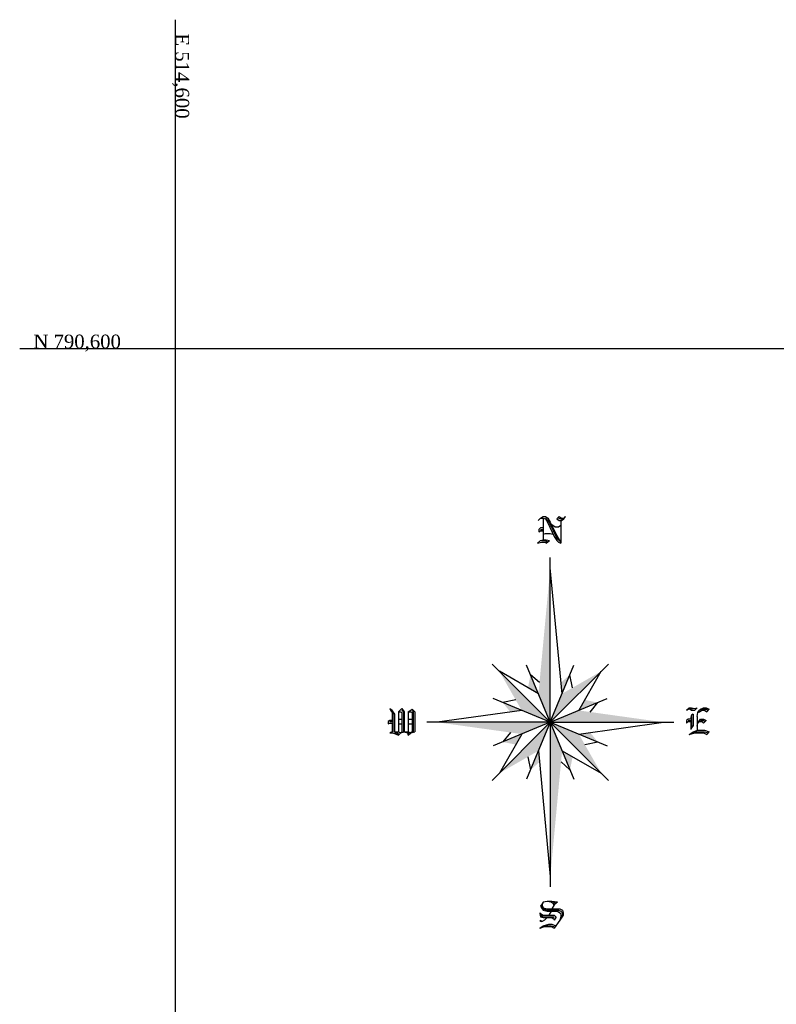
# Model space of a CAD drawing. Header units: metres. Extents: x 514577 to 515059, y 790252 to 790648.
# Tile 13 of 26: x 514577 to 514688, y 790504 to 790648. Entities that reach past the tile are written whole.
import ezdxf

# ---------------------------------------------------------------- set-up
doc = ezdxf.new("R2010")
doc.units = ezdxf.units.M
doc.header["$LTSCALE"] = 0.3
doc.layers.get('0').update_dxf_attribs({"linetype": 'CONTINUOUS'})
doc.layers.add('GRID', color=9, linetype='CONTINUOUS')
doc.layers.add('NORTH_ARROW', color=7, linetype='CONTINUOUS')
doc.styles.get("Standard").update_dxf_attribs({"font": 'romantic.ttf', "height": 1})

# ---------------------------------------------------------------- blocks, each defined once
blk = doc.blocks.new('NORTH05')
at = {"color": 0}
for p, q in [((0, 0), (0, 0.4)), ((0.0287, 0.0693), (0, 0.375)), ((0, 0), (-0.1414, 0.1414)), ((-0.0287, 0.0693), (-0.1237, 0.1237)), ((0, 0), (-0.0574, 0.1386)), ((0, 0), (0.1414, 0.1414)), ((0, 0), (0.0574, 0.1386)), ((0.0693, 0.0287), (0.1237, 0.1237)), ((-0.0261, 0.0965), (-0.0478, 0.1155)), ((0.0543, 0.084), (0.0478, 0.1155)), ((0, 0), (-0.1386, 0.0574)), ((-0.084, 0.0543), (-0.1155, 0.0478)), ((0, 0), (0.1386, 0.0574)), ((0.0969, 0.0249), (0.1155, 0.0478)), ((-0.0693, 0.0287), (-0.275, 0)), ((0, 0), (-0.3, 0)), ((0, 0), (-0.1414, -0.1414)), ((0, 0), (-0.0574, -0.1386)), ((0, 0), (0.3, 0)), ((0, 0), (0, -0.4)), ((0, 0), (0.0574, -0.1386)), ((0.0693, -0.0287), (0.275, 0)), ((0, 0), (-0.1386, -0.0574)), ((0, 0), (0.1414, -0.1414)), ((0, 0), (0.1386, -0.0574)), ((-0.0693, -0.0287), (-0.1237, -0.1237)), ((-0.0969, -0.0249), (-0.1155, -0.0478)), ((-0.0287, -0.0693), (0, -0.375)), ((0.0287, -0.0693), (0.1237, -0.1237)), ((0.084, -0.0543), (0.1155, -0.0478)), ((-0.0543, -0.084), (-0.0478, -0.1155)), ((0.0262, -0.0965), (0.0478, -0.1155))]:
    blk.add_line(p, q, dxfattribs=at)
for points in [[(-0.0294, 0.4902), (-0.0235, 0.4961), (-0.0176, 0.5), (-0.0118, 0.5), (-0.0059, 0.4961), (0, 0.4863), (0.0157, 0.4529), (0.0216, 0.4431), (0.0255, 0.4412)], [(-0.0235, 0.4961), (-0.0176, 0.4961), (-0.0118, 0.4941), (-0.0059, 0.4843), (0.0098, 0.451), (0.0157, 0.4412), (0.0196, 0.4373), (0.0255, 0.4353)], [(-0.0176, 0.4961), (-0.0176, 0.4431)], [(-0.0118, 0.4961), (-0.0059, 0.4902), (-0.002, 0.4843), (0.0157, 0.4471), (0.0255, 0.4373)], [(0.0039, 0.4804), (0.0059, 0.4784), (0.0118, 0.4745), (0.0196, 0.4745), (0.0255, 0.4784)], [(0.0157, 0.4941), (0.0216, 0.4902), (0.0275, 0.4902), (0.0333, 0.4941), (0.0373, 0.5)], [(0.0157, 0.4941), (0.0216, 0.5), (0.0275, 0.4961), (0.0333, 0.4961), (0.0373, 0.5)], [(0.0196, 0.4961), (0.0255, 0.4941), (0.0314, 0.4941)], [(0.0255, 0.4902), (0.0255, 0.4353)], [(-0.0176, 0.4725), (-0.0235, 0.4725), (-0.0275, 0.4686), (-0.0275, 0.4627), (-0.0235, 0.4647), (-0.0176, 0.4647)], [(-0.0235, 0.4686), (-0.0176, 0.4686)], [(-0.0176, 0.4569), (-0.0118, 0.4588), (0, 0.4588), (0.0059, 0.4569)], [(-0.0314, 0.4353), (-0.0235, 0.4412), (-0.0176, 0.4431), (-0.0098, 0.4431), (-0.002, 0.4412)], [(-0.0314, 0.4353), (-0.0216, 0.4373), (-0.0118, 0.4373), (-0.0098, 0.4353), (-0.002, 0.4412)], [(-0.0216, 0.4412), (-0.0118, 0.4412), (-0.0059, 0.4373)], [(-0.3902, 0.0333), (-0.3882, 0.0294), (-0.3843, 0.0235), (-0.3843, 0.0039), (-0.3902, 0.0039), (-0.3941, 0.002), (-0.3941, -0.0039), (-0.3902, -0.002), (-0.3843, -0.002), (-0.3843, -0.0235), (-0.3902, -0.0255)], [(-0.3902, 0.0333), (-0.3843, 0.0294), (-0.3824, 0.0255), (-0.3784, 0.0196), (-0.3784, -0.0235), (-0.3686, -0.0235), (-0.3628, -0.0255)], [(-0.3843, 0.0255), (-0.3824, 0.0196), (-0.3824, -0.0235)], [(-0.3686, 0.0255), (-0.3608, 0.0333), (-0.3549, 0.0255), (-0.3549, -0.0235), (-0.3451, -0.0235), (-0.3392, -0.0255)], [(-0.3686, 0.0255), (-0.3628, 0.0255), (-0.3608, 0.0235), (-0.3608, -0.0235), (-0.3628, -0.0255)], [(-0.3686, 0.0255), (-0.3686, -0.0235)], [(-0.3608, 0.0294), (-0.3569, 0.0255), (-0.3569, -0.0235)], [(-0.3451, 0.0255), (-0.3353, 0.0314), (-0.3294, 0.0255), (-0.3294, -0.0235)], [(-0.3451, 0.0255), (-0.3392, 0.0255), (-0.3353, 0.0235), (-0.3353, -0.0235), (-0.3392, -0.0255)], [(-0.3451, 0.0255), (-0.3451, -0.0235)], [(-0.3353, 0.0294), (-0.3333, 0.0255), (-0.3333, -0.0235)], [(0.3314, 0.0294), (0.3373, 0.0353), (0.3431, 0.0353), (0.351, 0.0333), (0.3569, 0.0353)], [(0.3314, 0.0294), (0.3373, 0.0333), (0.3431, 0.0294), (0.351, 0.0294), (0.3569, 0.0353)], [(0.3412, 0.0333), (0.3471, 0.0333)], [(0.3569, 0.0137), (0.3588, 0.0235), (0.3628, 0.0294), (0.3647, 0.0314), (0.3726, 0.0353), (0.3784, 0.0353), (0.3863, 0.0314)], [(0.3588, 0.0235), (0.3628, 0.0255), (0.3686, 0.0294), (0.3745, 0.0294), (0.3804, 0.0255), (0.3863, 0.0314)], [(0.3647, 0.0294), (0.3726, 0.0314), (0.3784, 0.0314), (0.3843, 0.0294)], [(-0.3902, 0.002), (-0.3824, 0.002)], [(-0.3686, 0.0078), (-0.3608, 0.0078)], [(-0.3451, 0.0078), (-0.3353, 0.0078)], [(0.3471, 0.0196), (0.3431, 0.0176), (0.3412, 0.0118), (0.3412, 0.0078), (0.3353, 0.0078), (0.3314, 0.0039), (0.3314, -0.002), (0.3353, 0.002), (0.3412, 0.002), (0.3412, -0.0176)], [(0.3353, 0.0039), (0.3431, 0.0039)], [(0.3471, 0.0196), (0.3471, -0.0078), (0.3431, -0.0137), (0.3412, -0.0176)], [(0.3431, 0.0137), (0.3431, -0.0098)], [(0.3569, 0.0137), (0.3569, -0.0196)], [(0.3569, -0.0098), (0.3588, -0.002), (0.3628, 0.0039), (0.3647, 0.0078), (0.3726, 0.0078), (0.3784, 0.0039)], [(0.3588, -0.002), (0.3628, 0.002), (0.3686, 0.002), (0.3726, -0.002), (0.3784, 0.0039)], [(0.3647, 0.0039), (0.3726, 0.0039), (0.3745, 0.002)], [(-0.3902, -0.0255), (-0.3824, -0.0255), (-0.3726, -0.0294), (-0.3686, -0.0314), (-0.3628, -0.0255), (-0.3549, -0.0235), (-0.3471, -0.0255), (-0.3451, -0.0314), (-0.3392, -0.0255), (-0.3294, -0.0235)], [(-0.3686, -0.0039), (-0.3608, -0.0039)], [(-0.3451, -0.0039), (-0.3353, -0.0039)], [(0.3373, -0.0294), (0.3471, -0.0235), (0.3588, -0.0196), (0.3745, -0.0196), (0.3863, -0.0235)], [(0.3373, -0.0294), (0.351, -0.0255), (0.3726, -0.0255), (0.3804, -0.0294), (0.3863, -0.0235)], [(0.3431, -0.0255), (0.353, -0.0235), (0.3745, -0.0235), (0.3843, -0.0255)], [(-0.3784, -0.0255), (-0.3726, -0.0255), (-0.3667, -0.0294)], [(-0.3451, -0.0255), (-0.3412, -0.0294)], [(0.0176, -0.4372), (0.0039, -0.4353), (-0.0078, -0.4353), (-0.0176, -0.4372), (-0.0196, -0.4412), (-0.0235, -0.447), (-0.0196, -0.4529), (-0.0176, -0.4568), (-0.0078, -0.4588), (0.0176, -0.4588), (0.0235, -0.4627), (0.0255, -0.4647), (0.0255, -0.4725), (0.0235, -0.4804)], [(-0.0196, -0.4412), (-0.0196, -0.447), (-0.0176, -0.451), (-0.0078, -0.4529), (0.0235, -0.4529), (0.0294, -0.4568), (0.0314, -0.4627), (0.0314, -0.4686), (0.0235, -0.4804), (0.0098, -0.5)], [(-0.0196, -0.451), (-0.0176, -0.4529), (-0.0078, -0.4568), (0.0196, -0.4568), (0.0255, -0.4588), (0.0294, -0.4627), (0.0294, -0.4686), (0.0255, -0.4745)], [(0.0098, -0.4431), (0.0078, -0.4412), (0.002, -0.4372), (-0.0078, -0.4353)], [(0.0176, -0.4372), (0.0098, -0.4431), (0.0039, -0.4529)], [(0.0137, -0.4412), (0.0078, -0.4372)], [(-0.0255, -0.4627), (-0.0235, -0.4647), (-0.0176, -0.4686), (0.0098, -0.4686), (0.0137, -0.4725), (0.0137, -0.4745), (0.0098, -0.4804)], [(-0.0255, -0.4627), (-0.0255, -0.4647), (-0.0235, -0.4725), (-0.0176, -0.4745), (0.0039, -0.4745), (0.0098, -0.4784), (0.0098, -0.4804)], [(-0.0235, -0.4686), (-0.0176, -0.4725), (0.0078, -0.4725), (0.0098, -0.4745)], [(-0.0078, -0.4745), (-0.0137, -0.4804), (-0.0196, -0.4843), (-0.0235, -0.4843), (-0.0235, -0.4804), (-0.0196, -0.4843)], [(0.002, -0.4588), (-0.0039, -0.4686)], [(-0.0255, -0.5), (-0.0176, -0.4941), (-0.0039, -0.4902), (0.0039, -0.4902), (0.0137, -0.4941)], [(-0.0255, -0.5), (-0.0137, -0.4961), (0.002, -0.4961), (0.0098, -0.5)], [(-0.0196, -0.4961), (-0.0118, -0.4941), (0.002, -0.4941), (0.0098, -0.4961)]]:
    blk.add_lwpolyline(points, dxfattribs=at)
for points in [[(0, 0), (-0.0287, 0.0693), (0, 0.375)], [(0, 0), (-0.0693, 0.0287), (-0.1237, 0.1237)], [(0, 0), (0.0287, 0.0693), (0.1237, 0.1237)], [(-0.0287, 0.0693), (-0.0543, 0.084), (-0.0478, 0.1155)], [(0.0287, 0.0693), (0.0261, 0.0965), (0.0478, 0.1155)], [(-0.0693, 0.0287), (-0.0969, 0.0249), (-0.1155, 0.0478)], [(0.0693, 0.0287), (0.084, 0.0543), (0.1155, 0.0478)], [(0, 0), (0.0693, 0.0287), (0.275, 0)], [(0, 0), (-0.0693, -0.0287), (-0.275, 0)], [(0, 0), (-0.0287, -0.0693), (-0.1237, -0.1237)], [(0, 0), (0.0287, -0.0693), (0, -0.375)], [(0, 0), (0.0693, -0.0287), (0.1237, -0.1237)], [(-0.0693, -0.0287), (-0.084, -0.0543), (-0.1155, -0.0478)], [(0.0693, -0.0287), (0.0969, -0.0249), (0.1155, -0.0478)], [(-0.0287, -0.0693), (-0.0262, -0.0965), (-0.0478, -0.1155)], [(0.0287, -0.0693), (0.0543, -0.084), (0.0478, -0.1155)]]:
    blk.add_solid(points, dxfattribs=at)

msp = doc.modelspace()

# ---------------------------------------------------------------- linework, layer by layer
at = {"layer": 'GRID'}
for p, q in [((514600, 790251.93), (514600, 790647.9)), ((514577.3, 790600), (515059.15, 790600))]:
    msp.add_line(p, q, dxfattribs=at)

# ---------------------------------------------------------------- block references
at = {"layer": 'NORTH_ARROW', "xscale": 60, "yscale": 60, "zscale": 60}
msp.add_blockref('NORTH05', (514654.65, 790545.51), dxfattribs=at)

# ---------------------------------------------------------------- texts
at = {"layer": 'GRID'}
msp.add_text('E 514,600', height=2, rotation=270, dxfattribs=at).set_placement((514600, 790645.9))
msp.add_text('N 790,600', height=2, dxfattribs=at).set_placement((514579.3, 790600))

doc.saveas('drawing.dxf')
